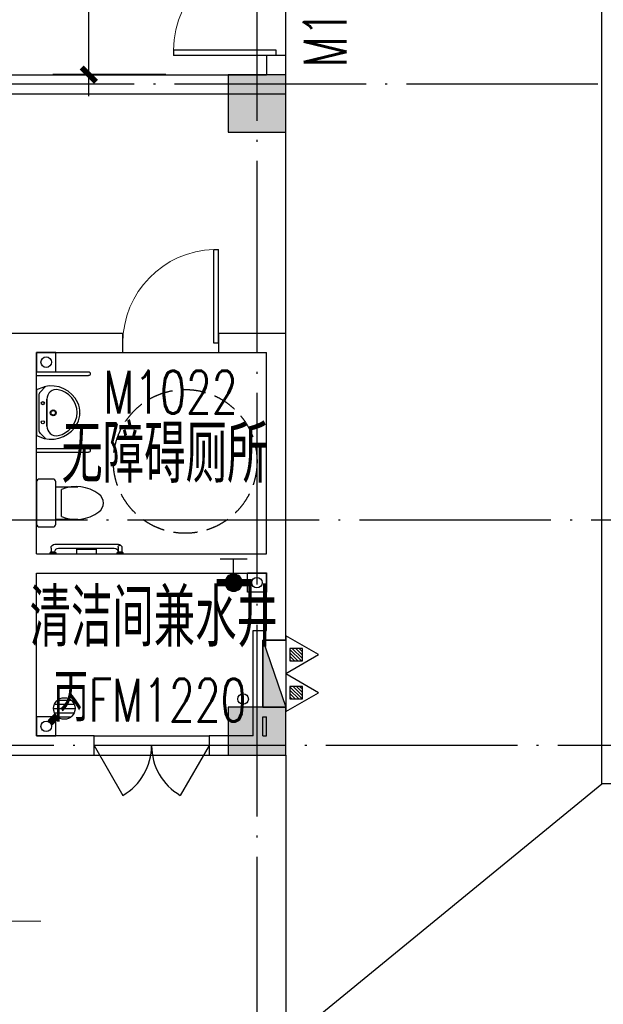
# Model space of a CAD drawing. Extents: x 1779708 to 7299578, y -1121471 to 88434.
# Tile 151 of 256: x 4463540 to 4469633, y -1050643 to -1040370. Entities that reach past the tile are written whole.
import ezdxf

# ---------------------------------------------------------------- set-up
doc = ezdxf.new("R2010")
doc.units = 0
doc.header["$LTSCALE"] = 1000
doc.header["$MEASUREMENT"] = 0
doc.linetypes.add('DASH', pattern=[0.35, 0.25, -0.1])
doc.linetypes.add('DOTE', pattern=[2.42, 2, -0.2, 0.02, -0.2])
doc.layers.get('0').update_dxf_attribs({"linetype": 'CONTINUOUS'})
doc.layers.get('Defpoints').update_dxf_attribs({"linetype": 'CONTINUOUS'})
for name, color, linetype in [('11111111111111111111111111111', 50, 'DASH'), ('DIM_污水', 3, 'CONTINUOUS'), ('DOTE', 1, 'DOTE'), ('EQUIP_地漏', 7, 'CONTINUOUS'), ('EQUIP_灭火器', 7, 'CONTINUOUS'), ('LATRINE', 6, 'CONTINUOUS'), ('P_PS_DIM', 1, 'CONTINUOUS'), ('PIPE-废水', 5, 'TG_F'), ('PIPE-给水', 6, 'CONTINUOUS'), ('PUB_DIM', 3, 'CONTINUOUS'), ('PUB_TEXT', 7, 'CONTINUOUS'), ('SPACE', 7, 'CONTINUOUS'), ('STAIR', 2, 'CONTINUOUS'), ('VALVE_给水', 7, 'CONTINUOUS'), ('WALL', 255, 'CONTINUOUS'), ('WINDOW', 2, 'CONTINUOUS'), ('WINDOW_TEXT', 7, 'CONTINUOUS'), ('修改', 6, 'CONTINUOUS'), ('墙柱', 2, 'CONTINUOUS'), ('室外构件', 4, 'CONTINUOUS'), ('洁具', 254, 'CONTINUOUS')]:
    doc.layers.add(name, color=color, linetype=linetype)
doc.layers.add('DIM_ELEV', color=3, linetype='CONTINUOUS', lineweight=13)
doc.layers.add('面积框线', color=40, linetype='CONTINUOUS', plot=False)
doc.styles.add('_TCH_DIM', font='SIMPLEX.shx', dxfattribs={"width": 0.7, "bigfont": 'GBCBIG.shx'})
doc.styles.add('_TCH_DIM_T3', font='SIMPLEX.shx', dxfattribs={"width": 0.494118, "bigfont": 'GBCBIG.shx'})
doc.styles.add('_TCH_SPACE', font='SIMPLEX', dxfattribs={"height": 5, "bigfont": 'GBCBIG'})
doc.styles.add('_TCH_WINDOW', font='SIMPLEX', dxfattribs={"height": 3.5, "bigfont": 'GBCBIG'})
doc.styles.add('dim_font', font='SIMPLEX.shx', dxfattribs={"width": 0.8})
doc.styles.get("Standard").update_dxf_attribs({"font": 'GBENOR', "bigfont": 'GBCBIG'})
doc.styles.add('TG_LINETYPE', font='SIMPLEX', dxfattribs={"width": 0.8, "height": 3, "bigfont": 'HZTXT'})
doc.linetypes.add('TG_F', pattern='A,2,-0.3,["F",TG_LINETYPE,S=0.1,R=0,X=-0.23,Y=-0.15],0', length=2.3)
doc.dimstyles.new('_TCH_ARCH&&150', dxfattribs={"dimtxt": 446.25, "dimasz": 150, "dimexe": 375, "dimexo": 450, "dimgap": 189.375, "dimtad": 1, "dimdec": 0, "dimzin": 0, "dimdsep": 46, "dimtxsty": '_TCH_DIM_T3', "dimblk": 'ARCHTICK', "dimcen": 0.09, "dimdle": 225, "dimclrt": 7, "dimazin": 2, "dimtfac": 1, "dimtdec": 0, "dimtix": 1, "dimtmove": 2, "dimatfit": 3, "dimfxl": 250, "dimtolj": 1, "dimtzin": 0, "dimarcsym": 0})

# ---------------------------------------------------------------- blocks, each defined once
blk = doc.blocks.new('A$C159220C3')
at = {"layer": 'DOTE'}
for p, q in [((26000, 149200), (26000, 7200)), ((34400, 29000), (7200, 29000)), ((36330, 24450), (7200, 24450)), ((86800, 22100), (7200, 22100))]:
    blk.add_line(p, q, dxfattribs=at)
blk = doc.blocks.new('A$C30F562EC')
at = {"layer": '洁具'}
for p, q in [((0, 669), (0, 529)), ((470, 699), (30, 699)), ((500, 529), (500, 669)), ((30, 499), (470, 499)), ((80, 499), (80, 269)), ((110, 439), (390, 439)), ((420, 499), (420, 269))]:
    blk.add_line(p, q, dxfattribs=at)
for centre, radius, start, end in [((30, 669), 30, 90, 180), ((470, 669), 30, 0, 90), ((30, 529), 30, 180, 270), ((470, 529), 30, 270, 0), ((477, 286), 398, 157.4505, 216.6381), ((23, 286), 398, 323.3619, 22.5495), ((250, 110), 110, 213.4509, 326.5491)]:
    blk.add_arc(centre, radius, start, end, dxfattribs=at)
at = {"layer": '洁具', "style": 'dim_font', "oblique": -180, "text_generation_flag": 4, "width": 0.8, "flags": 9}
for tag in ['YSIZE', 'XSIZE']:
    blk.add_attdef(tag, (250, 699), '', height=0.5, dxfattribs=at)
blk = doc.blocks.new('A$C79393695')
at = {"layer": '洁具'}
for p, q in [((61, 421), (4, 363)), ((37, 459), (8, 380)), ((37, 459), (518, 459)), ((515, 459), (38, 459)), ((456, 436), (96, 436)), ((491, 422), (549, 368)), ((518, 459), (547, 380)), ((418, 353), (136, 353)), ((136, 353), (418, 353))]:
    blk.add_line(p, q, dxfattribs=at)
for centre, radius in [((176, 394), 16.3), ((275, 286), 31.6), ((275, 286), 23), ((376, 394), 16.3)]:
    blk.add_circle(centre, radius, dxfattribs=at)
for centre, radius, start, end in [((96, 386), 50, 90, 135.4393), ((456, 386), 50, 46.819, 90), ((306, 307), 307, 166.1751, 242.9361), ((136, 253), 100, 90, 190.5602), ((249, 307), 307, 295.2704, 13.8249), ((418, 253), 100, 349.4398, 90), ((277, 280), 243, 190.5602, 349.4398), ((278, 257), 250, 243.5372, 294.1929), ((249, 307), 307, 273.4064, 273.411)]:
    blk.add_arc(centre, radius, start, end, dxfattribs=at)
at = {"layer": '洁具', "oblique": -180, "text_generation_flag": 4, "width": 0.8, "flags": 9}
for tag in ['YSIZE', 'XSIZE']:
    blk.add_attdef(tag, (277, 459), '', height=0.5, rotation=180, dxfattribs=at)
blk = doc.blocks.new('A$C6B7A7B2D')
at = {"layer": '洁具'}
for p, q in [((0, 0), (0, 540)), ((40, 0), (40, 540)), ((800, 0), (800, 540)), ((840, 0), (840, 540))]:
    blk.add_line(p, q, dxfattribs=at)
for centre in [(20, 540), (820, 540)]:
    blk.add_arc(centre, 20, 0, 180, dxfattribs=at)
at = {"layer": '洁具', "xscale": -1, "rotation": 180}
blk.add_blockref('A$C79393695', (137, 459), dxfattribs=at)
blk = doc.blocks.new('A$C24443E44')
at = {"layer": '洁具'}
for p, q in [((40, 750), (80, 750)), ((0, 710), (0, 50)), ((40, 670), (40, 90)), ((30, 50), (80, 50)), ((30, 10), (80, 10))]:
    blk.add_line(p, q, dxfattribs=at)
for points in [[(80, 750), (80, 710)], [(100, 760), (90, 760), (90, 700), (100, 700)], [(100, 480), (50, 480), (50, 280), (100, 280)], [(80, 50), (80, 10)], [(100, 60), (90, 60), (90, 0), (100, 0)]]:
    blk.add_lwpolyline(points, dxfattribs=at)
for centre, radius, start, end in [((40, 710), 40, 90, 180), ((80, 670), 40, 90, 180), ((40, 50), 40, 180, 225.3005), ((30, 30), 20, 90, 270), ((80, 90), 40, 180, 270)]:
    blk.add_arc(centre, radius, start, end, dxfattribs=at)
for points in [[(80, 750), (83, 756), (90, 760)], [(80, 710), (83, 704), (90, 700)], [(80, 50), (83, 56), (90, 60)], [(80, 10), (83, 4), (90, 0)]]:
    blk.add_spline(points, degree=3, dxfattribs=at)
blk = doc.blocks.new('A$C4EED0D7F')
at = {"layer": '洁具', "linetype": 'DASH'}
blk.add_circle((965, -1551), 750, dxfattribs=at)
at = {"layer": 'STAIR', "xscale": -1, "rotation": 180}
blk.add_blockref('A$C6B7A7B2D', (1060, 0), dxfattribs=at)
at = {"layer": '洁具'}
blk.add_blockref('A$C30F562EC', (281, -699), dxfattribs=at)
at = {"layer": '面积框线', "xscale": -1, "rotation": 359.9999999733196}
blk.add_blockref('A$C24443E44', (100, -900), dxfattribs=at)
blk = doc.blocks.new('a1')
at = {"layer": '11111111111111111111111111111'}
for p, q in [((59122, 49136), (59122, 48936)), ((59322, 49136), (59122, 49136)), ((59322, 48936), (59322, 49136)), ((59122, 48936), (59322, 48936))]:
    blk.add_line(p, q, dxfattribs=at)
blk = doc.blocks.new('$VALVE$00000497')
for p, q in [((77.8, 138.2), (-77.8, 138.2)), ((0, 50), (0, 138.2))]:
    blk.add_line(p, q)
at = {"const_width": 49.6}
blk.add_lwpolyline([(24.8, 0, 1), (-24.8, 0, 1)], format="xyb", close=True, dxfattribs=at)
blk.add_circle((0, 0), 50)
blk = doc.blocks.new('$TwtSys$00000141')
for p, q in [((-94.2, 7.7), (-10.1, 91.8)), ((-94.2, 7.7), (-10.1, 91.8)), ((-87.2, -35.1), (35.1, 87.2)), ((-87.2, -35.1), (35.1, 87.2)), ((-66.5, -66.5), (66.5, 66.5)), ((-66.5, -66.5), (66.5, 66.5)), ((-32.4, -87.1), (87.6, 32.9)), ((-32.4, -87.1), (87.6, 32.9)), ((11.4, -92.3), (92.3, -11.4)), ((11.4, -92.3), (92.3, -11.4))]:
    blk.add_line(p, q)
blk.add_circle((0, 0), 94)
blk.add_circle((0, 0), 94)
blk = doc.blocks.new('$TwtSys$00000545')
h = blk.add_hatch()
h.set_pattern_fill('ANSI31', color=256, scale=200, angle=180, style=0)
h.set_pattern_definition([(225, (199409.273, 63921.482), (17.6776695, -17.6776695), [])])
h.paths.add_polyline_path([(65, 174), (-65, 174), (-65, 44), (65, 44)])
for p, q in [((0, 344), (-198, 0)), ((198, 0), (0, 344)), ((-198, 0), (198, 0))]:
    blk.add_line(p, q)
blk.add_lwpolyline([(65, 174), (-65, 174), (-65, 44), (65, 44)], close=True)
blk = doc.blocks.new('$DorLib2D$00000231')
at = {"color": 0}
for p, q in [((-0.5, 0), (-0.25, 0.433)), ((0.5, 0), (0.25, 0.433))]:
    blk.add_line(p, q, dxfattribs=at)
for centre, start, end in [((-0.5, 0), 0, 60), ((0.5, 0), 120, 180)]:
    blk.add_arc(centre, 0.5, start, end, dxfattribs=at)
blk = doc.blocks.new('$DorLib2D$00000001')
for p, q in [((0.45, 0.975), (0.5, 0.975)), ((0.45, 0), (0.45, 0.975)), ((0.5, 0), (0.5, 0.975)), ((0.5, 0), (0.45, 0))]:
    blk.add_line(p, q)
at = {"lineweight": 13}
blk.add_arc((0.475, 0), 0.975, 91.46928, 180, dxfattribs=at)
blk = doc.blocks.new('_ArchTick')
at = {"color": 0, "linetype": 'ByBlock', "const_width": 0.4}
blk.add_lwpolyline([(-0.5, -0.5), (0.5, 0.5)], dxfattribs=at)
blk = doc.blocks.new('*D6485')
at = {"layer": 'Defpoints', "color": 0, "transparency": 16777216}
for p in [(4464262, -1038543), (4465517, -1038543), (4465517, -1040943)]:
    blk.add_point(p, dxfattribs=at)
at = {"layer": 'PUB_DIM', "color": 0, "lineweight": -2, "transparency": 16777216}
for p, q in [((4464262, -1041168), (4464262, -1038318)), ((4465067, -1038543), (4463887, -1038543)), ((4465067, -1040943), (4463887, -1040943))]:
    blk.add_line(p, q, dxfattribs=at)
at = {"layer": 'PUB_DIM', "color": 0, "lineweight": -2, "transparency": 16777216, "xscale": 150, "yscale": 150, "zscale": 150}
for p, rotation in [((4464262, -1038543), 90), ((4464262, -1040943), 270)]:
    blk.add_blockref('_ArchTick', p, dxfattribs=dict(at, rotation=rotation))
at = {"layer": 'PUB_DIM', "color": 7, "transparency": 16777216, "insert": (4463850, -1039743), "char_height": 446.2, "attachment_point": 5, "rotation": 90, "style": '_TCH_DIM_T3'}
blk.add_mtext('\\A1;2400', dxfattribs=at)

msp = doc.modelspace()

# ---------------------------------------------------------------- hatches: boundary and pattern name
at = {"layer": '墙柱'}
h = msp.add_hatch(color=256, dxfattribs=at)
h.paths.add_polyline_path([(4476347.1, -937943.3), (4476347.1, -938243.3), (4475447.1, -938243.3), (4475447.1, -937943.3)])
h.paths.add_polyline_path([(4474277.1, -935643.3), (4474877.1, -935643.3), (4474877.1, -936043.3), (4474277.1, -936043.3)])
h.paths.add_polyline_path([(4524317.1, -1005043.3), (4524917.1, -1005043.3), (4524917.1, -1005643.3), (4524317.1, -1005643.3)])
h.paths.add_polyline_path([(4516217.1, -1005043.3), (4516817.1, -1005043.3), (4516817.1, -1005643.3), (4516217.1, -1005643.3)])
h.paths.add_polyline_path([(4524317.1, -995843.3), (4524917.1, -995843.3), (4524917.1, -996443.3), (4524317.1, -996443.3)])
h.paths.add_polyline_path([(4516217.1, -995843.3), (4516817.1, -995843.3), (4516817.1, -996443.3), (4516217.1, -996443.3)])
h.paths.add_polyline_path([(4524317.1, -987243.3), (4524917.1, -987243.3), (4524917.1, -987843.3), (4524317.1, -987843.3)])
h.paths.add_polyline_path([(4516217.1, -987243.3), (4516817.1, -987243.3), (4516817.1, -987843.3), (4516217.1, -987843.3)])
h.paths.add_polyline_path([(4524317.1, -978043.3), (4524917.1, -978043.3), (4524917.1, -978643.3), (4524317.1, -978643.3)])
h.paths.add_polyline_path([(4516217.1, -978043.3), (4516817.1, -978043.3), (4516817.1, -978643.3), (4516217.1, -978643.3)])
h.paths.add_polyline_path([(4449717.1, -973843.3), (4450217.1, -973843.3), (4450217.1, -973343.3), (4449717.1, -973343.3)])
h.paths.add_polyline_path([(4449717.1, -967593.3), (4450217.1, -967593.3), (4450217.1, -967093.3), (4449717.1, -967093.3)])
h.paths.add_polyline_path([(4449717.1, -961043.3), (4450217.1, -961043.3), (4450217.1, -960543.3), (4449717.1, -960543.3)])
h.paths.add_polyline_path([(4524117.1, -932143.3), (4524817.1, -932143.3), (4524817.1, -932643.3), (4524117.1, -932643.3)])
h.paths.add_polyline_path([(4474067.1, -964543.3), (4474767.1, -964543.3), (4474767.1, -964043.3), (4474067.1, -964043.3)])
h.paths.add_polyline_path([(4516067.1, -932143.3), (4516767.1, -932143.3), (4516767.1, -932643.3), (4516067.1, -932643.3)])
h.paths.add_polyline_path([(4474067.1, -932143.3), (4474767.1, -932143.3), (4474767.1, -932643.3), (4474067.1, -932643.3)])
h.paths.add_polyline_path([(4449717.1, -955193.3), (4450217.1, -955193.3), (4450217.1, -954693.3), (4449717.1, -954693.3)])
h.paths.add_polyline_path([(4503717.1, -922843.3), (4504217.1, -922843.3), (4504217.1, -923343.3), (4503717.1, -923343.3)])
h.paths.add_polyline_path([(4465817.1, -973843.3), (4466317.1, -973843.3), (4466317.1, -973343.3), (4465817.1, -973343.3)])
h.paths.add_polyline_path([(4474117.1, -973843.3), (4474717.1, -973843.3), (4474717.1, -973343.3), (4474117.1, -973343.3)])
h.paths.add_polyline_path([(4491217.1, -964643.3), (4491817.1, -964643.3), (4491817.1, -964043.3), (4491217.1, -964043.3)])
h.paths.add_polyline_path([(4507717.1, -955843.3), (4508317.1, -955843.3), (4508317.1, -955243.3), (4507717.1, -955243.3)])
h.paths.add_polyline_path([(4462217.1, -967693.3), (4462717.1, -967693.3), (4462717.1, -966993.3), (4462217.1, -966993.3)])
h.paths.add_polyline_path([(4515917.1, -959943.3), (4516417.1, -959943.3), (4516417.1, -959443.3), (4515917.1, -959443.3)])
h.paths.add_polyline_path([(4465717.1, -935643.3), (4466317.1, -935643.3), (4466317.1, -936143.3), (4465717.1, -936143.3)])
h.paths.add_polyline_path([(4469917.1, -942243.3), (4470417.1, -942243.3), (4470417.1, -942743.3), (4469917.1, -942743.3)])
h.paths.add_polyline_path([(4469917.1, -948843.3), (4470417.1, -948843.3), (4470417.1, -949343.3), (4469917.1, -949343.3)])
h.paths.add_polyline_path([(4462217.1, -954593.3), (4462717.1, -954593.3), (4462717.1, -955293.3), (4462217.1, -955293.3)])
h.paths.add_polyline_path([(4469917.1, -961043.3), (4470417.1, -961043.3), (4470417.1, -960543.3), (4469917.1, -960543.3)])
h.paths.add_polyline_path([(4462217.1, -973843.3), (4462717.1, -973843.3), (4462717.1, -973343.3), (4462217.1, -973343.3)])
h.paths.add_polyline_path([(4504117.1, -947343.3), (4503617.1, -947343.3), (4503617.1, -947843.3), (4504117.1, -947843.3)])
h.paths.add_polyline_path([(4524117.1, -964543.3), (4524817.1, -964543.3), (4524817.1, -964043.3), (4524117.1, -964043.3)])
h.paths.add_polyline_path([(4457617.1, -935643.3), (4458117.1, -935643.3), (4458117.1, -936143.3), (4457617.1, -936143.3)])
h.paths.add_polyline_path([(4516067.1, -947243.3), (4516767.1, -947243.3), (4516767.1, -947843.3), (4516067.1, -947843.3)])
h.paths.add_polyline_path([(4524117.1, -947843.3), (4524817.1, -947843.3), (4524817.1, -947243.3), (4524117.1, -947243.3)])
h.paths.add_polyline_path([(4507717.1, -947843.3), (4508317.1, -947843.3), (4508317.1, -947243.3), (4507717.1, -947243.3)])
h.paths.add_polyline_path([(4515917.1, -955743.3), (4516417.1, -955743.3), (4516417.1, -955243.3), (4515917.1, -955243.3)])
h.paths.add_polyline_path([(4503617.1, -955743.3), (4504117.1, -955743.3), (4504117.1, -955243.3), (4503617.1, -955243.3)])
h.paths.add_polyline_path([(4499367.1, -935643.3), (4499867.1, -935643.3), (4499867.1, -936143.3), (4499367.1, -936143.3)])
h.paths.add_polyline_path([(4495417.1, -973843.3), (4495917.1, -973843.3), (4495917.1, -973343.3), (4495417.1, -973343.3)])
h.paths.add_polyline_path([(4491717.1, -961043.3), (4491217.1, -961043.3), (4491217.1, -960543.3), (4491717.1, -960543.3)])
h.paths.add_polyline_path([(4491717.1, -973843.3), (4491217.1, -973843.3), (4491217.1, -973343.3), (4491717.1, -973343.3)])
h.paths.add_polyline_path([(4474117.1, -961043.3), (4474617.1, -961043.3), (4474617.1, -960543.3), (4474117.1, -960543.3)])
h.paths.add_polyline_path([(4469917.1, -954693.3), (4470417.1, -954693.3), (4470417.1, -955193.3), (4469917.1, -955193.3)])
h.paths.add_polyline_path([(4462217.1, -960343.3), (4462717.1, -960343.3), (4462717.1, -961043.3), (4462217.1, -961043.3)])
h.paths.add_polyline_path([(4465717.1, -948843.3), (4466317.1, -948843.3), (4466317.1, -949343.3), (4465717.1, -949343.3)])
h.paths.add_polyline_path([(4457317.1, -948843.3), (4457917.1, -948843.3), (4457917.1, -949343.3), (4457317.1, -949343.3)])
h.paths.add_polyline_path([(4449717.1, -948843.3), (4450217.1, -948843.3), (4450217.1, -949343.3), (4449717.1, -949343.3)])
h.paths.add_polyline_path([(4465717.1, -942143.3), (4466317.1, -942143.3), (4466317.1, -942743.3), (4465717.1, -942743.3)])
h.paths.add_polyline_path([(4457617.1, -942143.3), (4458117.1, -942143.3), (4458117.1, -942743.3), (4457617.1, -942743.3)])
h.paths.add_polyline_path([(4524117.1, -961343.3), (4524817.1, -961343.3), (4524817.1, -960843.3), (4524117.1, -960843.3)])
h.paths.add_polyline_path([(4524317.1, -973843.3), (4524817.1, -973843.3), (4524817.1, -973343.3), (4524317.1, -973343.3)])
h.paths.add_polyline_path([(4516067.1, -964743.3), (4516767.1, -964743.3), (4516767.1, -964043.3), (4516067.1, -964043.3)])
h.paths.add_polyline_path([(4516017.1, -973843.3), (4516817.1, -973843.3), (4516817.1, -973343.3), (4516017.1, -973343.3)])
h.paths.add_polyline_path([(4507667.1, -964743.3), (4508367.1, -964743.3), (4508367.1, -964043.3), (4507667.1, -964043.3)])
h.paths.add_polyline_path([(4507717.1, -973843.3), (4508317.1, -973843.3), (4508317.1, -973343.3), (4507717.1, -973343.3)])
h.paths.add_polyline_path([(4499367.1, -961043.3), (4499867.1, -961043.3), (4499867.1, -960543.3), (4499367.1, -960543.3)])
h.paths.add_polyline_path([(4499267.1, -964543.3), (4499967.1, -964543.3), (4499967.1, -964043.3), (4499267.1, -964043.3)])
h.paths.add_polyline_path([(4499367.1, -973843.3), (4499867.1, -973843.3), (4499867.1, -973343.3), (4499367.1, -973343.3)])
h.paths.add_polyline_path([(4482317.1, -961043.3), (4482817.1, -961043.3), (4482817.1, -960543.3), (4482317.1, -960543.3)])
h.paths.add_polyline_path([(4482217.1, -964643.3), (4482817.1, -964643.3), (4482817.1, -964043.3), (4482217.1, -964043.3)])
h.paths.add_polyline_path([(4465717.1, -964643.3), (4466317.1, -964643.3), (4466317.1, -964043.3), (4465717.1, -964043.3)])
h.paths.add_polyline_path([(4482317.1, -973843.3), (4482817.1, -973843.3), (4482817.1, -973343.3), (4482317.1, -973343.3)])
h.paths.add_polyline_path([(4516067.1, -935643.3), (4516767.1, -935643.3), (4516767.1, -936243.3), (4516067.1, -936243.3)])
h.paths.add_polyline_path([(4524117.1, -922843.3), (4524817.1, -922843.3), (4524817.1, -923343.3), (4524117.1, -923343.3)])
h.paths.add_polyline_path([(4516117.1, -922843.3), (4516717.1, -922843.3), (4516717.1, -923343.3), (4516117.1, -923343.3)])
h.paths.add_polyline_path([(4507717.1, -935643.3), (4508317.1, -935643.3), (4508317.1, -936243.3), (4507717.1, -936243.3)])
h.paths.add_polyline_path([(4507667.1, -932143.3), (4508367.1, -932143.3), (4508367.1, -932643.3), (4507667.1, -932643.3)])
h.paths.add_polyline_path([(4507767.1, -922843.3), (4508267.1, -922843.3), (4508267.1, -923343.3), (4507767.1, -923343.3)])
h.paths.add_polyline_path([(4499317.1, -932043.3), (4499917.1, -932043.3), (4499917.1, -932643.3), (4499317.1, -932643.3)])
h.paths.add_polyline_path([(4499317.1, -922843.3), (4499917.1, -922843.3), (4499917.1, -923343.3), (4499317.1, -923343.3)])
h.paths.add_polyline_path([(4491217.1, -935643.3), (4491717.1, -935643.3), (4491717.1, -936143.3), (4491217.1, -936143.3)])
h.paths.add_polyline_path([(4491217.1, -932043.3), (4491817.1, -932043.3), (4491817.1, -932643.3), (4491217.1, -932643.3)])
h.paths.add_polyline_path([(4482317.1, -935643.3), (4482817.1, -935643.3), (4482817.1, -936143.3), (4482317.1, -936143.3)])
h.paths.add_polyline_path([(4482217.1, -932043.3), (4482817.1, -932043.3), (4482817.1, -932643.3), (4482217.1, -932643.3)])
h.paths.add_polyline_path([(4449217.1, -935343.3), (4449917.1, -935343.3), (4449917.1, -935843.3), (4449217.1, -935843.3)])
h.paths.add_polyline_path([(4449217.1, -932143.3), (4449917.1, -932143.3), (4449917.1, -932643.3), (4449217.1, -932643.3)])
h.paths.add_polyline_path([(4457267.1, -932143.3), (4457967.1, -932143.3), (4457967.1, -932643.3), (4457267.1, -932643.3)])
h.paths.add_polyline_path([(4465717.1, -932043.3), (4466317.1, -932043.3), (4466317.1, -932643.3), (4465717.1, -932643.3)])
h.paths.add_polyline_path([(4491217.1, -922843.3), (4491717.1, -922843.3), (4491717.1, -923343.3), (4491217.1, -923343.3)])
h.paths.add_polyline_path([(4482317.1, -922843.3), (4482817.1, -922843.3), (4482817.1, -923343.3), (4482317.1, -923343.3)])
h.paths.add_polyline_path([(4474117.1, -922843.3), (4474717.1, -922843.3), (4474717.1, -923343.3), (4474117.1, -923343.3)])
h.paths.add_polyline_path([(4465717.1, -922843.3), (4466317.1, -922843.3), (4466317.1, -923343.3), (4465717.1, -923343.3)])
h.paths.add_polyline_path([(4457267.1, -922843.3), (4457967.1, -922843.3), (4457967.1, -923343.3), (4457267.1, -923343.3)])
h.paths.add_polyline_path([(4449217.1, -922843.3), (4449717.1, -922843.3), (4449717.1, -923343.3), (4449217.1, -923343.3)])
h.paths.add_polyline_path([(4524117.1, -935643.3), (4524817.1, -935643.3), (4524817.1, -936243.3), (4524117.1, -936243.3)])
h.paths.add_polyline_path([(4449717.1, -1009843.3), (4450217.1, -1009843.3), (4450217.1, -1010343.3), (4449717.1, -1010343.3)])
h.paths.add_polyline_path([(4449717.1, -1016093.3), (4450217.1, -1016093.3), (4450217.1, -1016593.3), (4449717.1, -1016593.3)])
h.paths.add_polyline_path([(4449717.1, -1022643.3), (4450217.1, -1022643.3), (4450217.1, -1023143.3), (4449717.1, -1023143.3)])
h.paths.add_polyline_path([(4524117.1, -1051543.3), (4524817.1, -1051543.3), (4524817.1, -1051043.3), (4524117.1, -1051043.3)])
h.paths.add_polyline_path([(4474067.1, -1019143.3), (4474767.1, -1019143.3), (4474767.1, -1019643.3), (4474067.1, -1019643.3)])
h.paths.add_polyline_path([(4516067.1, -1051543.3), (4516767.1, -1051543.3), (4516767.1, -1051043.3), (4516067.1, -1051043.3)])
h.paths.add_polyline_path([(4474067.1, -1051543.3), (4474767.1, -1051543.3), (4474767.1, -1051043.3), (4474067.1, -1051043.3)])
h.paths.add_polyline_path([(4449717.1, -1028493.3), (4450217.1, -1028493.3), (4450217.1, -1028993.3), (4449717.1, -1028993.3)])
h.paths.add_polyline_path([(4476347.1, -1045743.3), (4476347.1, -1045443.3), (4475447.1, -1045443.3), (4475447.1, -1045743.3)])
h.paths.add_polyline_path([(4503717.1, -1060843.3), (4504217.1, -1060843.3), (4504217.1, -1060343.3), (4503717.1, -1060343.3)])
h.paths.add_polyline_path([(4465817.1, -1009843.3), (4466317.1, -1009843.3), (4466317.1, -1010343.3), (4465817.1, -1010343.3)])
h.paths.add_polyline_path([(4474117.1, -1009843.3), (4474717.1, -1009843.3), (4474717.1, -1010343.3), (4474117.1, -1010343.3)])
h.paths.add_polyline_path([(4491217.1, -1019043.3), (4491817.1, -1019043.3), (4491817.1, -1019643.3), (4491217.1, -1019643.3)])
h.paths.add_polyline_path([(4507717.1, -1027843.3), (4508317.1, -1027843.3), (4508317.1, -1028443.3), (4507717.1, -1028443.3)])
h.paths.add_polyline_path([(4462217.1, -1015993.3), (4462717.1, -1015993.3), (4462717.1, -1016693.3), (4462217.1, -1016693.3)])
h.paths.add_polyline_path([(4515917.1, -1023743.3), (4516417.1, -1023743.3), (4516417.1, -1024243.3), (4515917.1, -1024243.3)])
h.paths.add_polyline_path([(4465717.1, -1048043.3), (4466317.1, -1048043.3), (4466317.1, -1047543.3), (4465717.1, -1047543.3)])
h.paths.add_polyline_path([(4469917.1, -1041443.3), (4470417.1, -1041443.3), (4470417.1, -1040943.3), (4469917.1, -1040943.3)])
h.paths.add_polyline_path([(4469917.1, -1034843.3), (4470417.1, -1034843.3), (4470417.1, -1034343.3), (4469917.1, -1034343.3)])
h.paths.add_polyline_path([(4462217.1, -1029093.3), (4462717.1, -1029093.3), (4462717.1, -1028393.3), (4462217.1, -1028393.3)])
h.paths.add_polyline_path([(4469917.1, -1022643.3), (4470417.1, -1022643.3), (4470417.1, -1023143.3), (4469917.1, -1023143.3)])
h.paths.add_polyline_path([(4462217.1, -1009843.3), (4462717.1, -1009843.3), (4462717.1, -1010343.3), (4462217.1, -1010343.3)])
h.paths.add_polyline_path([(4504117.1, -1036343.3), (4503617.1, -1036343.3), (4503617.1, -1035843.3), (4504117.1, -1035843.3)])
h.paths.add_polyline_path([(4524117.1, -1019143.3), (4524817.1, -1019143.3), (4524817.1, -1019643.3), (4524117.1, -1019643.3)])
h.paths.add_polyline_path([(4457617.1, -1048043.3), (4458117.1, -1048043.3), (4458117.1, -1047543.3), (4457617.1, -1047543.3)])
h.paths.add_polyline_path([(4516067.1, -1036443.3), (4516767.1, -1036443.3), (4516767.1, -1035843.3), (4516067.1, -1035843.3)])
h.paths.add_polyline_path([(4524117.1, -1035843.3), (4524817.1, -1035843.3), (4524817.1, -1036443.3), (4524117.1, -1036443.3)])
h.paths.add_polyline_path([(4507717.1, -1035843.3), (4508317.1, -1035843.3), (4508317.1, -1036443.3), (4507717.1, -1036443.3)])
h.paths.add_polyline_path([(4515917.1, -1027943.3), (4516417.1, -1027943.3), (4516417.1, -1028443.3), (4515917.1, -1028443.3)])
h.paths.add_polyline_path([(4503617.1, -1027943.3), (4504117.1, -1027943.3), (4504117.1, -1028443.3), (4503617.1, -1028443.3)])
h.paths.add_polyline_path([(4499367.1, -1048043.3), (4499867.1, -1048043.3), (4499867.1, -1047543.3), (4499367.1, -1047543.3)])
h.paths.add_polyline_path([(4495417.1, -1009843.3), (4495917.1, -1009843.3), (4495917.1, -1010343.3), (4495417.1, -1010343.3)])
h.paths.add_polyline_path([(4491717.1, -1022643.3), (4491217.1, -1022643.3), (4491217.1, -1023143.3), (4491717.1, -1023143.3)])
h.paths.add_polyline_path([(4491717.1, -1009843.3), (4491217.1, -1009843.3), (4491217.1, -1010343.3), (4491717.1, -1010343.3)])
h.paths.add_polyline_path([(4474117.1, -1022643.3), (4474617.1, -1022643.3), (4474617.1, -1023143.3), (4474117.1, -1023143.3)])
h.paths.add_polyline_path([(4469917.1, -1028993.3), (4470417.1, -1028993.3), (4470417.1, -1028493.3), (4469917.1, -1028493.3)])
h.paths.add_polyline_path([(4462217.1, -1023343.3), (4462717.1, -1023343.3), (4462717.1, -1022643.3), (4462217.1, -1022643.3)])
h.paths.add_polyline_path([(4465717.1, -1034843.3), (4466317.1, -1034843.3), (4466317.1, -1034343.3), (4465717.1, -1034343.3)])
h.paths.add_polyline_path([(4457317.1, -1034843.3), (4457917.1, -1034843.3), (4457917.1, -1034343.3), (4457317.1, -1034343.3)])
h.paths.add_polyline_path([(4449717.1, -1034843.3), (4450217.1, -1034843.3), (4450217.1, -1034343.3), (4449717.1, -1034343.3)])
h.paths.add_polyline_path([(4465717.1, -1041543.3), (4466317.1, -1041543.3), (4466317.1, -1040943.3), (4465717.1, -1040943.3)])
h.paths.add_polyline_path([(4457617.1, -1041543.3), (4458117.1, -1041543.3), (4458117.1, -1040943.3), (4457617.1, -1040943.3)])
h.paths.add_polyline_path([(4524117.1, -1022343.3), (4524817.1, -1022343.3), (4524817.1, -1022843.3), (4524117.1, -1022843.3)])
h.paths.add_polyline_path([(4524317.1, -1009843.3), (4524817.1, -1009843.3), (4524817.1, -1010343.3), (4524317.1, -1010343.3)])
h.paths.add_polyline_path([(4516067.1, -1018943.3), (4516767.1, -1018943.3), (4516767.1, -1019643.3), (4516067.1, -1019643.3)])
h.paths.add_polyline_path([(4516017.1, -1009843.3), (4516817.1, -1009843.3), (4516817.1, -1010343.3), (4516017.1, -1010343.3)])
h.paths.add_polyline_path([(4507667.1, -1018943.3), (4508367.1, -1018943.3), (4508367.1, -1019643.3), (4507667.1, -1019643.3)])
h.paths.add_polyline_path([(4507717.1, -1009843.3), (4508317.1, -1009843.3), (4508317.1, -1010343.3), (4507717.1, -1010343.3)])
h.paths.add_polyline_path([(4499367.1, -1022643.3), (4499867.1, -1022643.3), (4499867.1, -1023143.3), (4499367.1, -1023143.3)])
h.paths.add_polyline_path([(4499267.1, -1019143.3), (4499967.1, -1019143.3), (4499967.1, -1019643.3), (4499267.1, -1019643.3)])
h.paths.add_polyline_path([(4499367.1, -1009843.3), (4499867.1, -1009843.3), (4499867.1, -1010343.3), (4499367.1, -1010343.3)])
h.paths.add_polyline_path([(4482317.1, -1022643.3), (4482817.1, -1022643.3), (4482817.1, -1023143.3), (4482317.1, -1023143.3)])
h.paths.add_polyline_path([(4482217.1, -1019043.3), (4482817.1, -1019043.3), (4482817.1, -1019643.3), (4482217.1, -1019643.3)])
h.paths.add_polyline_path([(4465717.1, -1019043.3), (4466317.1, -1019043.3), (4466317.1, -1019643.3), (4465717.1, -1019643.3)])
h.paths.add_polyline_path([(4482317.1, -1009843.3), (4482817.1, -1009843.3), (4482817.1, -1010343.3), (4482317.1, -1010343.3)])
h.paths.add_polyline_path([(4516067.1, -1048043.3), (4516767.1, -1048043.3), (4516767.1, -1047443.3), (4516067.1, -1047443.3)])
h.paths.add_polyline_path([(4524117.1, -1060843.3), (4524817.1, -1060843.3), (4524817.1, -1060343.3), (4524117.1, -1060343.3)])
h.paths.add_polyline_path([(4516117.1, -1060843.3), (4516717.1, -1060843.3), (4516717.1, -1060343.3), (4516117.1, -1060343.3)])
h.paths.add_polyline_path([(4507717.1, -1048043.3), (4508317.1, -1048043.3), (4508317.1, -1047443.3), (4507717.1, -1047443.3)])
h.paths.add_polyline_path([(4507667.1, -1051543.3), (4508367.1, -1051543.3), (4508367.1, -1051043.3), (4507667.1, -1051043.3)])
h.paths.add_polyline_path([(4507767.1, -1060843.3), (4508267.1, -1060843.3), (4508267.1, -1060343.3), (4507767.1, -1060343.3)])
h.paths.add_polyline_path([(4499317.1, -1051643.3), (4499917.1, -1051643.3), (4499917.1, -1051043.3), (4499317.1, -1051043.3)])
h.paths.add_polyline_path([(4499317.1, -1060843.3), (4499917.1, -1060843.3), (4499917.1, -1060343.3), (4499317.1, -1060343.3)])
h.paths.add_polyline_path([(4491217.1, -1048043.3), (4491717.1, -1048043.3), (4491717.1, -1047543.3), (4491217.1, -1047543.3)])
h.paths.add_polyline_path([(4491217.1, -1051643.3), (4491817.1, -1051643.3), (4491817.1, -1051043.3), (4491217.1, -1051043.3)])
h.paths.add_polyline_path([(4482317.1, -1048043.3), (4482817.1, -1048043.3), (4482817.1, -1047543.3), (4482317.1, -1047543.3)])
h.paths.add_polyline_path([(4474277.1, -1048043.3), (4474877.1, -1048043.3), (4474877.1, -1047643.3), (4474277.1, -1047643.3)])
h.paths.add_polyline_path([(4482217.1, -1051643.3), (4482817.1, -1051643.3), (4482817.1, -1051043.3), (4482217.1, -1051043.3)])
h.paths.add_polyline_path([(4449217.1, -1048343.3), (4449917.1, -1048343.3), (4449917.1, -1047843.3), (4449217.1, -1047843.3)])
h.paths.add_polyline_path([(4449217.1, -1051543.3), (4449917.1, -1051543.3), (4449917.1, -1051043.3), (4449217.1, -1051043.3)])
h.paths.add_polyline_path([(4457267.1, -1051543.3), (4457967.1, -1051543.3), (4457967.1, -1051043.3), (4457267.1, -1051043.3)])
h.paths.add_polyline_path([(4465717.1, -1051643.3), (4466317.1, -1051643.3), (4466317.1, -1051043.3), (4465717.1, -1051043.3)])
h.paths.add_polyline_path([(4491217.1, -1060843.3), (4491717.1, -1060843.3), (4491717.1, -1060343.3), (4491217.1, -1060343.3)])
h.paths.add_polyline_path([(4482317.1, -1060843.3), (4482817.1, -1060843.3), (4482817.1, -1060343.3), (4482317.1, -1060343.3)])
h.paths.add_polyline_path([(4474117.1, -1060843.3), (4474717.1, -1060843.3), (4474717.1, -1060343.3), (4474117.1, -1060343.3)])
h.paths.add_polyline_path([(4465717.1, -1060843.3), (4466317.1, -1060843.3), (4466317.1, -1060343.3), (4465717.1, -1060343.3)])
h.paths.add_polyline_path([(4457267.1, -1060843.3), (4457967.1, -1060843.3), (4457967.1, -1060343.3), (4457267.1, -1060343.3)])
h.paths.add_polyline_path([(4449217.1, -1060843.3), (4449717.1, -1060843.3), (4449717.1, -1060343.3), (4449217.1, -1060343.3)])
h.paths.add_polyline_path([(4524117.1, -1048043.3), (4524817.1, -1048043.3), (4524817.1, -1047443.3), (4524117.1, -1047443.3)])

# ---------------------------------------------------------------- linework, layer by layer
at = {"color": 1}
for p, q in [((4466317.1, -1046843.3), (4466077.1, -1046843.3)), ((4466077.1, -1046843.3), (4466077.1, -1047543.3)), ((4466077.1, -1046843.3), (4466317.1, -1047543.3)), ((4466317.1, -1046843.3), (4466317.1, -1047543.3)), ((4466077.1, -1047543.3), (4466317.1, -1047543.3))]:
    msp.add_line(p, q, dxfattribs=at)
msp.add_solid([(4466077.1, -1047543.3), (4466317.1, -1047543.3), (4466077.1, -1046843.3)], dxfattribs=at)
at = {"layer": 'DIM_ELEV'}
msp.add_line((4460827.8, -1049776.9), (4463761.7, -1049776.9), dxfattribs=at)
at = {"layer": 'DIM_污水', "color": 2}
msp.add_circle((4463817.1, -1043943.3), 55, dxfattribs=at)
at = {"layer": 'DIM_污水', "color": 6}
msp.add_circle((4466017.1, -1046243.3), 55, dxfattribs=at)
at = {"layer": 'DIM_污水', "color": 1}
msp.add_circle((4465872.5, -1047458), 55, dxfattribs=at)
at = {"layer": 'DIM_污水', "color": 5}
msp.add_circle((4463817.1, -1047743.3), 55, dxfattribs=at)
at = {"layer": 'PIPE-废水', "const_width": 75}
msp.add_lwpolyline([(4463857.2, -1047705.7), (4463926.5, -1047636.4)], dxfattribs=at)
at = {"layer": 'PIPE-给水', "const_width": 75}
msp.add_lwpolyline([(4465962.1, -1046243.3), (4465598.4, -1046243.3)], dxfattribs=at)
at = {"layer": 'WALL'}
for p, q in [((4466317.1, -1040743.3), (4466117.1, -1040743.3)), ((4466117.1, -1040743.3), (4466117.1, -1040943.3)), ((4466317.1, -1041143.3), (4466317.1, -1040743.3)), ((4462217.1, -1040943.3), (4466117.1, -1040943.3)), ((4462317.1, -1041143.3), (4466317.1, -1041143.3)), ((4463617.1, -1043643.3), (4463417.1, -1043643.3)), ((4464617.1, -1043643.3), (4463617.1, -1043643.3)), ((4464617.1, -1043843.3), (4464617.1, -1043643.3)), ((4466317.1, -1043643.3), (4465617.1, -1043643.3)), ((4465617.1, -1043643.3), (4465617.1, -1043843.3)), ((4466317.1, -1046043.3), (4466317.1, -1043643.3)), ((4463717.1, -1045943.3), (4463717.1, -1043843.3)), ((4463717.1, -1043843.3), (4464617.1, -1043843.3)), ((4465617.1, -1043843.3), (4466117.1, -1043843.3)), ((4466117.1, -1045943.3), (4466117.1, -1043843.3)), ((4463717.1, -1045943.3), (4466117.1, -1045943.3)), ((4466317.1, -1046843.3), (4466317.1, -1046043.3)), ((4463717.1, -1047843.3), (4463717.1, -1046143.3)), ((4463717.1, -1046143.3), (4466117.1, -1046143.3)), ((4466117.1, -1046743.3), (4466117.1, -1046143.3)), ((4465977.1, -1046743.3), (4466117.1, -1046743.3)), ((4465977.1, -1047543.3), (4465977.1, -1046743.3)), ((4466077.1, -1046843.3), (4466317.1, -1046843.3)), ((4466077.1, -1047543.3), (4466077.1, -1046843.3)), ((4465977.1, -1047843.3), (4465977.1, -1047543.3)), ((4466077.1, -1047543.3), (4466317.1, -1047543.3)), ((4466317.1, -1048043.3), (4466317.1, -1047543.3)), ((4466077.1, -1047643.3), (4466117.1, -1047643.3)), ((4466077.1, -1047843.3), (4466077.1, -1047643.3)), ((4466117.1, -1047843.3), (4466117.1, -1047643.3)), ((4464317.1, -1047843.3), (4463717.1, -1047843.3)), ((4464317.1, -1048043.3), (4464317.1, -1047843.3)), ((4465977.1, -1047843.3), (4465517.1, -1047843.3)), ((4465517.1, -1047843.3), (4465517.1, -1048043.3)), ((4466077.1, -1047843.3), (4466117.1, -1047843.3)), ((4457617.1, -1048043.3), (4463617.1, -1048043.3)), ((4463617.1, -1048043.3), (4464317.1, -1048043.3)), ((4465517.1, -1048043.3), (4465977.1, -1048043.3)), ((4465977.1, -1048043.3), (4466317.1, -1048043.3))]:
    msp.add_line(p, q, dxfattribs=at)
at = {"layer": 'WINDOW'}
for p, q in [((4466317.1, -1040743.3), (4466317.1, -1039643.3)), ((4464617.1, -1043843.3), (4465617.1, -1043843.3)), ((4464317.1, -1047843.3), (4465517.1, -1047843.3)), ((4464317.1, -1048043.3), (4465517.1, -1048043.3))]:
    msp.add_line(p, q, dxfattribs=at)
at = {"layer": '墙柱'}
for points in [[(4465717.1, -1041543.3), (4466317.1, -1041543.3), (4466317.1, -1040943.3), (4465717.1, -1040943.3)], [(4465717.1, -1048043.3), (4466317.1, -1048043.3), (4466317.1, -1047543.3), (4465717.1, -1047543.3)]]:
    msp.add_lwpolyline(points, close=True, dxfattribs=at)
at = {"layer": '室外构件'}
for p, q in [((4466317.1, -1043643.3), (4466317.1, -1041543.3)), ((4466317.1, -1048043.3), (4466317.1, -1051043.3)), ((4466317.1, -1051043.3), (4469617.1, -1048343.3))]:
    msp.add_line(p, q, dxfattribs=at)
msp.add_lwpolyline([(4469617.1, -1048343.3), (4469617.1, -1022343.3), (4504417.1, -1022343.3), (4504417.1, -1048343.3), (4469617.1, -1048343.3)], dxfattribs=at)

# ---------------------------------------------------------------- block references
at = {"layer": 'EQUIP_地漏', "xscale": 1.200000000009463, "yscale": 1.200000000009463, "zscale": 1.200000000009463, "rotation": 315}
msp.add_blockref('$TwtSys$00000141', (4464006.3, -1047556.6), dxfattribs=at)
at = {"layer": 'EQUIP_灭火器', "color": 6, "xscale": -1, "yscale": -1, "rotation": 90}
for p in [(4466317.1, -1046994.9), (4466317.1, -1047391.7)]:
    msp.add_blockref('$TwtSys$00000545', p, dxfattribs=at)
at = {"layer": 'LATRINE', "linetype": 'DASH', "ltscale": 10, "rotation": 90}
msp.add_blockref('A$C4EED0D7F', (4463717.1, -1045943.6), dxfattribs=at)
at = {"layer": 'P_PS_DIM', "color": 2, "rotation": 180}
msp.add_blockref('a1', (4523039.1, -994907.7), dxfattribs=at)
at = {"layer": 'P_PS_DIM', "color": 6, "xscale": -1}
msp.add_blockref('a1', (4525239.1, -1095278.9), dxfattribs=at)
at = {"layer": 'P_PS_DIM', "color": 8, "rotation": 180}
msp.add_blockref('a1', (4523039.1, -998707.7), dxfattribs=at)
at = {"layer": 'VALVE_给水', "xscale": 1.799999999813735, "yscale": -1.800000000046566, "zscale": 1.799999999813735, "rotation": 180}
msp.add_blockref('$VALVE$00000497', (4465773.9, -1046243.3), dxfattribs=at)
at = {"layer": 'WINDOW'}
ref = msp.add_blockref('$DorLib2D$00000001', (4466217.1, -1040193.3), dxfattribs=dict(at, xscale=-1100, yscale=1100, zscale=-1100, rotation=89.99999999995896))
ref.add_attrib('A', 'M1122', (4466952.7, -1040868.3), dxfattribs={"layer": 'WINDOW_TEXT', "height": 446.25, "rotation": 90, "style": '_TCH_WINDOW', "width": 0.705882})
ref = msp.add_blockref('$DorLib2D$00000001', (4465117.1, -1043743.3), dxfattribs=dict(at, xscale=1000, yscale=1000, zscale=1000))
ref.add_attrib('A', 'M1022', (4464412.1, -1044478.9), dxfattribs={"layer": 'WINDOW_TEXT', "height": 446.25, "style": '_TCH_WINDOW', "width": 0.705882})
at = {"layer": 'WINDOW', "xscale": -1200, "yscale": -1200, "zscale": -1200}
msp.add_blockref('$DorLib2D$00000231', (4464917.1, -1047943.3), dxfattribs=at)
at = {"layer": '修改'}
msp.add_blockref('A$C159220C3', (4440017.1, -1070043.3), dxfattribs=at)

# ---------------------------------------------------------------- texts
at = {"layer": 'PUB_TEXT', "color": 7, "style": '_TCH_DIM', "width": 0.7}
msp.add_text('卫生间大样详', height=506.38, dxfattribs=at).set_placement((4461048, -1049591.4))
at = {"layer": 'SPACE', "style": '_TCH_SPACE'}
for s, p in [('无障碍厕所', (4463976, -1045202.6)), ('男卫生间', (4461289.3, -1046533.1)), ('清洁间兼水井', (4463643.7, -1046911))]:
    msp.add_text(s, height=600, dxfattribs=at).set_placement(p)
at = {"layer": 'WINDOW_TEXT', "style": '_TCH_WINDOW'}
msp.add_text('丙', height=506.4, dxfattribs=at).set_placement((4463892.8, -1047693.3))
at = {"layer": 'WINDOW_TEXT', "style": '_TCH_WINDOW', "width": 0.705882}
msp.add_text('FM1220', height=446.25, dxfattribs=at).set_placement((4464261.4, -1047693.3))

# ---------------------------------------------------------------- dimensions: what is measured, and where the dimension line sits
at = {"layer": 'PUB_DIM'}
dim = msp.add_aligned_dim(p1=(4465517.1, -1040943.3), p2=(4465517.1, -1038543.3), distance=1254.7, dimstyle='_TCH_ARCH&&150', dxfattribs=at)
dim.commit()
dim.dimension.update_dxf_attribs({"geometry": '*D6485', "text_midpoint": (4463849.9, -1039743.3)})

doc.saveas('drawing.dxf')
